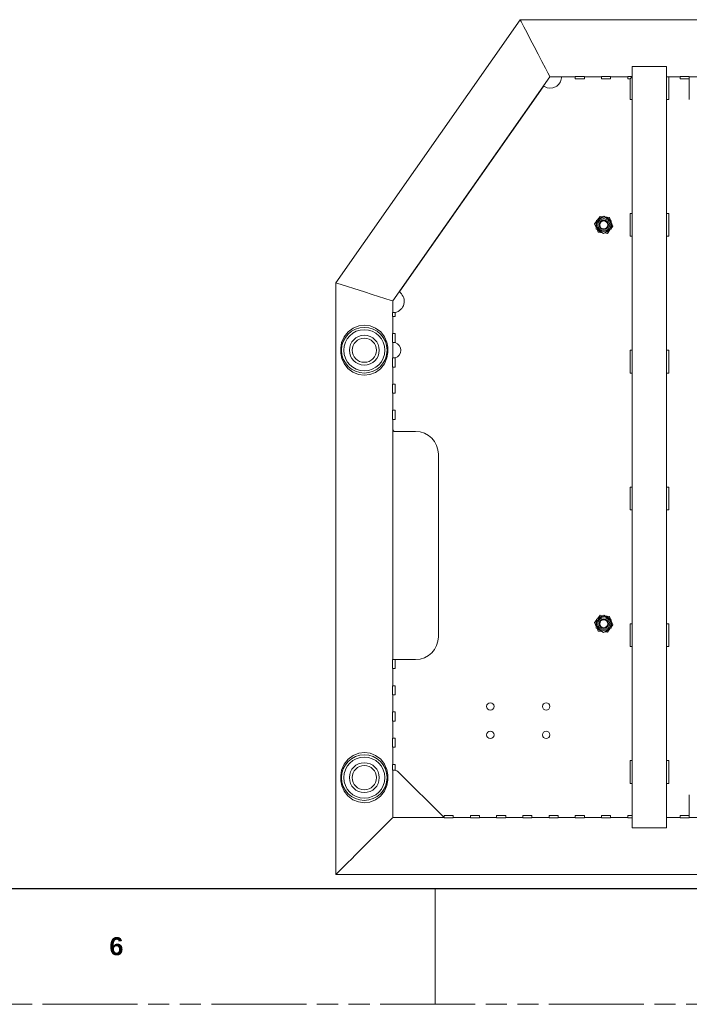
# Model space of a CAD drawing. Header units: millimetres. Extents: x 3925 to 5043, y -86 to 778.
# Tile 36 of 164: x 4253 to 4400, y -86 to 130. Entities that reach past the tile are written whole.
import ezdxf

# ---------------------------------------------------------------- set-up
doc = ezdxf.new("R2010")
doc.units = ezdxf.units.MM
doc.header["$LTSCALE"] = 46.255
doc.linetypes.add('PHANTOM', pattern=[0.8, 0.45, -0.05, 0.1, -0.05, 0.1, -0.05])
doc.layers.get('0').update_dxf_attribs({"linetype": 'CONTINUOUS'})
doc.layers.add('140-155102-0DXF_CONTINUOUS_LINE', color=7, linetype='CONTINUOUS')
doc.styles.add('SLDTEXTSTYLE0', font='arialbd.ttf', dxfattribs={"height": 5.5})

msp = doc.modelspace()

# ---------------------------------------------------------------- linework, layer by layer
at = {"color": 7, "linetype": 'Continuous', "lineweight": 30}
msp.add_line((3937.6114, -60.6394), (5029.8114, -60.6394), dxfattribs=at)
at = {"color": 7, "linetype": 'Continuous', "lineweight": 0}
msp.add_line((4344.0114, -60.6394), (4344.0114, -86.0394), dxfattribs=at)
at = {"color": 7, "linetype": 'PHANTOM', "lineweight": 0}
msp.add_line((3924.9114, -86.0394), (5042.5114, -86.0394), dxfattribs=at)
at = {"layer": '140-155102-0DXF_CONTINUOUS_LINE', "color": 7, "linetype": 'Continuous', "lineweight": 0}
for p, q in [((4362.6458, 129.9229), (4322.2206, 72.1897)), ((4362.6458, 129.9229), (4362.841, 129.5479)), ((4486.7954, 129.9229), (4362.6458, 129.9229)), ((4362.841, 129.5479), (4363.0222, 129.1998)), ((4387.2206, -47.3163), (4387.2206, 119.6632)), ((4387.2206, 119.6632), (4394.7206, 119.6632)), ((4394.7206, 119.6632), (4394.7206, -47.3163)), ((4334.7206, 68.2485), (4369.1529, 117.4229)), ((4369.0466, 117.627), (4369.1529, 117.4229)), ((4369.1529, 117.4229), (4371.9592, 117.4229)), ((4374.7204, 117.4235), (4371.9592, 117.4235)), ((4374.7204, 117.4645), (4374.7204, 116.9365)), ((4374.7204, 117.4645), (4376.7204, 117.4645)), ((4374.7204, 116.9365), (4376.7204, 116.9365)), ((4376.7204, 116.9365), (4376.7204, 117.4645)), ((4380.4704, 117.4235), (4376.7204, 117.4235)), ((4380.4704, 117.4645), (4380.4704, 116.9365)), ((4380.4704, 117.4645), (4382.4704, 117.4645)), ((4380.4704, 116.9365), (4382.4704, 116.9365)), ((4382.4704, 116.9365), (4382.4704, 117.4645)), ((4386.2204, 117.4235), (4382.4704, 117.4235)), ((4386.2204, 117.4645), (4386.2204, 116.9365)), ((4386.2204, 117.4645), (4387.2206, 117.4645)), ((4386.2204, 116.9365), (4386.7206, 116.9365)), ((4386.7206, 116.9365), (4387.1544, 117.4235)), ((4386.7206, 116.9365), (4386.7206, 112.4219)), ((4387.2206, 117.4235), (4387.1544, 117.4235)), ((4397.7204, 117.4235), (4394.7206, 117.4235)), ((4395.2206, 112.4219), (4395.2206, 117.4235)), ((4397.7204, 117.4645), (4397.7204, 116.9365)), ((4399.7204, 117.4645), (4397.7204, 117.4645)), ((4397.7204, 116.9365), (4399.7206, 116.9365)), ((4399.7204, 116.9365), (4399.7204, 117.4645)), ((4399.7204, 117.4229), (4450.2206, 117.4229)), ((4399.7206, 112.4235), (4399.7206, 116.9235)), ((4336.2914, 70.3957), (4367.6498, 115.1801)), ((4386.7206, 112.4219), (4387.2206, 112.4219)), ((4394.7206, 112.4219), (4395.2206, 112.4219)), ((4379.3694, 85.9017), (4381.0171, 86.7993)), ((4379.6194, 86.0379), (4380.1867, 86.786)), ((4380.1867, 86.786), (4380.8414, 86.7036)), ((4381.0171, 86.7993), (4382.6184, 85.8211)), ((4381.2601, 86.6508), (4382.1916, 86.5336)), ((4382.1916, 86.5336), (4382.4476, 85.9254)), ((4386.7206, 87.4219), (4386.7206, 82.4219)), ((4387.2206, 87.4219), (4386.7206, 87.4219)), ((4395.2206, 87.4219), (4394.7206, 87.4219)), ((4395.2206, 82.4219), (4395.2206, 87.4219)), ((4378.9657, 85.1758), (4379.3644, 85.7016)), ((4379.3299, 84.3105), (4378.9657, 85.1758)), ((4379.3228, 84.0259), (4379.3694, 85.9017)), ((4382.6184, 85.8211), (4382.5718, 83.9453)), ((4382.9755, 84.6711), (4382.5768, 84.1454)), ((4382.6113, 85.5364), (4382.9755, 84.6711)), ((4380.9241, 83.0477), (4379.3228, 84.0259)), ((4379.7496, 83.3134), (4379.4936, 83.9215)), ((4380.6811, 83.1961), (4379.7496, 83.3134)), ((4382.5718, 83.9453), (4380.9241, 83.0477)), ((4381.7545, 83.061), (4381.0998, 83.1434)), ((4382.3218, 83.8091), (4381.7545, 83.061)), ((4386.7206, 82.4219), (4387.2206, 82.4219)), ((4394.7206, 82.4219), (4395.2206, 82.4219)), ((4322.2206, 72.1897), (4322.2206, 58.0853)), ((4322.4288, 72.124), (4322.2206, 72.1897)), ((4328.5425, 70.1965), (4322.4288, 72.124)), ((4330.1794, 69.6804), (4328.5425, 70.1965)), ((4334.3456, 68.3667), (4330.1794, 69.6804)), ((4334.7206, 68.2485), (4334.3456, 68.3667)), ((4334.7206, 65.7001), (4334.7206, 68.2485)), ((4334.679, 65.7001), (4334.679, 64.8539)), ((4335.207, 65.7001), (4334.679, 65.7001)), ((4334.679, 64.8539), (4335.207, 64.8539)), ((4334.7206, 64.8539), (4334.7206, 61.1039)), ((4335.207, 64.8539), (4335.207, 65.7001)), ((4327.2451, 62.7733), (4325.9993, 62.2837)), ((4328.4978, 62.923), (4327.2451, 62.7733)), ((4329.7432, 62.7613), (4328.4978, 62.923)), ((4325.9993, 62.2837), (4324.9033, 61.4694)), ((4334.679, 61.1039), (4334.679, 59.1039)), ((4335.207, 61.1039), (4334.679, 61.1039)), ((4335.207, 59.1039), (4335.207, 61.1039)), ((4323.4987, 59.1023), (4323.6685, 58.8156)), ((4334.679, 59.1039), (4335.207, 59.1039)), ((4334.7206, 55.7418), (4334.7206, 59.1039)), ((4322.2206, 58.0854), (4322.2273, 58.0194)), ((4322.2273, 56.8264), (4322.2206, 56.7604)), ((4322.2206, 56.7605), (4322.2206, -35.6647)), ((4322.2309, 56.8709), (4322.2273, 56.8264)), ((4333.4362, 55.722), (4333.6535, 56.902)), ((4333.6535, 56.902), (4333.6412, 58.0751)), ((4386.7206, 57.4219), (4386.7206, 52.4219)), ((4387.2206, 57.4219), (4386.7206, 57.4219)), ((4395.2206, 57.4219), (4394.7206, 57.4219)), ((4395.2206, 52.4219), (4395.2206, 57.4219)), ((4324.0375, 54.4827), (4324.8607, 53.4182)), ((4333.2672, 56.0114), (4333.4362, 55.722)), ((4334.679, 55.7418), (4334.679, 53.7418)), ((4335.207, 55.7418), (4334.679, 55.7418)), ((4335.207, 53.7418), (4335.207, 55.7418)), ((4324.8607, 53.4182), (4325.9628, 52.5824)), ((4325.9628, 52.5824), (4327.1709, 52.0915)), ((4327.1709, 52.0915), (4328.4183, 51.9232)), ((4334.679, 53.7418), (4335.207, 53.7418)), ((4334.7206, 53.7418), (4334.7206, 49.9918)), ((4386.7206, 52.4219), (4387.2206, 52.4219)), ((4394.7206, 52.4219), (4395.2206, 52.4219)), ((4334.679, 47.9918), (4334.679, 49.9918)), ((4335.207, 49.9918), (4334.679, 49.9918)), ((4335.207, 47.9918), (4335.207, 49.9918)), ((4334.679, 47.9918), (4335.207, 47.9918)), ((4334.7206, 47.9918), (4334.7206, 44.2418)), ((4334.679, 42.2418), (4334.679, 44.2418)), ((4335.207, 44.2418), (4334.679, 44.2418)), ((4335.207, 42.2418), (4335.207, 44.2418)), ((4334.679, 42.2418), (4335.207, 42.2418)), ((4334.7206, 42.2418), (4334.7206, 40.0954)), ((4334.7206, -10.4048), (4334.7206, 40.0954)), ((4335.2206, 39.5954), (4339.7206, 39.5954)), ((4344.7206, 34.5954), (4344.7206, -5.4046)), ((4386.7206, 27.4219), (4386.7206, 22.4219)), ((4387.2206, 27.4219), (4386.7206, 27.4219)), ((4395.2206, 27.4219), (4394.7206, 27.4219)), ((4395.2206, 22.4219), (4395.2206, 27.4219)), ((4386.7206, 22.4219), (4387.2206, 22.4219)), ((4394.7206, 22.4219), (4395.2206, 22.4219)), ((4378.9657, -2.3242), (4379.3644, -1.7984)), ((4379.3228, -3.4741), (4379.3694, -1.5983)), ((4379.3694, -1.5983), (4381.0171, -0.7007)), ((4379.6194, -1.4621), (4380.1867, -0.714)), ((4380.1867, -0.714), (4380.8414, -0.7964)), ((4381.0171, -0.7007), (4382.6184, -1.6789)), ((4381.2601, -0.8492), (4382.1916, -0.9664)), ((4382.1916, -0.9664), (4382.4476, -1.5746)), ((4382.6184, -1.6789), (4382.5718, -3.5547)), ((4382.6113, -1.9636), (4382.9755, -2.8289)), ((4379.3299, -3.1895), (4378.9657, -2.3242)), ((4380.9241, -4.4523), (4379.3228, -3.4741)), ((4379.7496, -4.1866), (4379.4936, -3.5785)), ((4380.6811, -4.3039), (4379.7496, -4.1866)), ((4382.5718, -3.5547), (4380.9241, -4.4523)), ((4382.3218, -3.6909), (4381.7545, -4.439)), ((4382.9755, -2.8289), (4382.5768, -3.3546)), ((4387.2206, -2.5781), (4386.7206, -2.5781)), ((4386.7206, -2.5781), (4386.7206, -7.5781)), ((4395.2206, -2.5781), (4394.7206, -2.5781)), ((4395.2206, -7.5781), (4395.2206, -2.5781)), ((4381.7545, -4.439), (4381.0998, -4.3566)), ((4386.7206, -7.5781), (4387.2206, -7.5781)), ((4394.7206, -7.5781), (4395.2206, -7.5781)), ((4334.679, -10.4048), (4334.679, -12.4048)), ((4335.207, -10.4048), (4334.679, -10.4048)), ((4335.207, -12.4048), (4335.207, -10.4046)), ((4339.7206, -10.4046), (4335.2206, -10.4046)), ((4334.679, -12.4048), (4335.207, -12.4048)), ((4334.7206, -12.4048), (4334.7206, -16.1548)), ((4334.679, -18.1548), (4334.679, -16.1548)), ((4335.207, -16.1548), (4334.679, -16.1548)), ((4335.207, -18.1548), (4335.207, -16.1548)), ((4334.679, -18.1548), (4335.207, -18.1548)), ((4334.7206, -18.1548), (4334.7206, -21.9048)), ((4334.679, -23.9048), (4334.679, -21.9048)), ((4335.207, -21.9048), (4334.679, -21.9048)), ((4335.207, -23.9048), (4335.207, -21.9048)), ((4334.679, -23.9048), (4335.207, -23.9048)), ((4334.7206, -23.9048), (4334.7206, -27.6548)), ((4335.207, -27.6548), (4334.679, -27.6548)), ((4334.679, -29.6548), (4334.679, -27.6548)), ((4335.207, -29.6548), (4335.207, -27.6548)), ((4334.679, -29.6548), (4335.207, -29.6548)), ((4334.7206, -29.6548), (4334.7206, -33.4048)), ((4325.9993, -31.4663), (4324.9033, -32.2806)), ((4327.2451, -30.9767), (4325.9993, -31.4663)), ((4328.4978, -30.827), (4327.2451, -30.9767)), ((4329.7432, -30.9887), (4328.4978, -30.827)), ((4335.207, -33.4048), (4334.679, -33.4048)), ((4334.679, -33.4048), (4334.679, -34.6486)), ((4335.207, -34.6486), (4335.207, -33.4048)), ((4387.2206, -32.5781), (4386.7206, -32.5781)), ((4386.7206, -32.5781), (4386.7206, -37.5781)), ((4395.2206, -32.5781), (4394.7206, -32.5781)), ((4395.2206, -37.5781), (4395.2206, -32.5781)), ((4322.2206, -35.6646), (4322.2273, -35.7311)), ((4323.4987, -34.6477), (4323.6685, -34.9344)), ((4333.6535, -36.848), (4333.6412, -35.6749)), ((4334.679, -34.6486), (4335.207, -34.6486)), ((4334.7206, -45.0771), (4334.7206, -34.6486)), ((4345.9687, -45.1012), (4335.958, -35.0922)), ((4322.2273, -36.9228), (4322.2206, -36.9896)), ((4322.2206, -36.9895), (4322.2206, -57.5771)), ((4322.2422, -36.7393), (4322.2273, -36.9228)), ((4333.2672, -37.7386), (4333.4362, -38.028)), ((4333.4362, -38.028), (4333.6535, -36.848)), ((4386.7206, -37.5781), (4387.2206, -37.5781)), ((4394.7206, -37.5781), (4395.2206, -37.5781)), ((4324.0375, -39.2673), (4324.8607, -40.3318)), ((4324.8607, -40.3318), (4325.9628, -41.1676)), ((4399.7206, -44.5765), (4399.7206, -40.0765)), ((4325.9628, -41.1676), (4327.1709, -41.6585)), ((4327.1709, -41.6585), (4328.4183, -41.8268)), ((4345.9687, -45.0771), (4334.7206, -45.0771)), ((4347.9704, -44.5907), (4345.9704, -44.5907)), ((4345.9704, -44.5907), (4345.9704, -45.1188)), ((4347.9704, -45.1188), (4345.9704, -45.1188)), ((4347.9704, -45.1188), (4347.9704, -44.5907)), ((4347.9704, -45.0765), (4351.7204, -45.0765)), ((4353.7204, -44.5907), (4351.7204, -44.5907)), ((4351.7204, -44.5907), (4351.7204, -45.1188)), ((4353.7204, -45.1188), (4351.7204, -45.1188)), ((4353.7204, -45.1188), (4353.7204, -44.5907)), ((4353.7204, -45.0765), (4357.4704, -45.0765)), ((4359.4704, -44.5907), (4357.4704, -44.5907)), ((4357.4704, -44.5907), (4357.4704, -45.1188)), ((4359.4704, -45.1188), (4357.4704, -45.1188)), ((4359.4704, -45.1188), (4359.4704, -44.5907)), ((4359.4704, -45.0765), (4363.2204, -45.0765)), ((4365.2204, -44.5907), (4363.2204, -44.5907)), ((4363.2204, -44.5907), (4363.2204, -45.1188)), ((4365.2204, -45.1188), (4363.2204, -45.1188)), ((4365.2204, -45.1188), (4365.2204, -44.5907)), ((4365.2204, -45.0765), (4368.9704, -45.0765)), ((4370.9704, -44.5907), (4368.9704, -44.5907)), ((4368.9704, -44.5907), (4368.9704, -45.1188)), ((4370.9704, -45.1188), (4368.9704, -45.1188)), ((4370.9704, -45.1188), (4370.9704, -44.5907)), ((4370.9704, -45.0765), (4374.7204, -45.0765)), ((4376.7204, -44.5907), (4374.7204, -44.5907)), ((4374.7204, -44.5907), (4374.7204, -45.1188)), ((4376.7204, -45.1188), (4374.7204, -45.1188)), ((4376.7204, -45.1188), (4376.7204, -44.5907)), ((4376.7204, -45.0765), (4380.4704, -45.0765)), ((4382.4704, -44.5907), (4380.4704, -44.5907)), ((4380.4704, -44.5907), (4380.4704, -45.1188)), ((4382.4704, -45.1188), (4380.4704, -45.1188)), ((4382.4704, -45.1188), (4382.4704, -44.5907)), ((4382.4704, -45.0765), (4386.2204, -45.0765)), ((4387.2206, -44.5907), (4386.2204, -44.5907)), ((4386.2204, -44.5907), (4386.2204, -45.1188)), ((4387.2206, -45.1188), (4386.2204, -45.1188)), ((4394.7206, -45.0765), (4397.7204, -45.0765)), ((4399.7206, -44.5907), (4397.7204, -44.5907)), ((4397.7204, -44.5907), (4397.7204, -45.1188)), ((4397.7204, -45.1188), (4399.7204, -45.1188)), ((4399.7204, -45.1188), (4399.7204, -44.5907)), ((4450.2346, -45.0771), (4399.7204, -45.0771)), ((4394.7206, -47.3163), (4387.2206, -47.3163)), ((4322.2206, -57.5771), (4527.2206, -57.5771))]:
    msp.add_line(p, q, dxfattribs=at)
for points in [[(4363.0222, 129.1998), (4363.4792, 128.3222), (4364.1414, 127.0501), (4364.8664, 125.6577), (4365.7157, 124.0258), (4366.5976, 122.332), (4367.4227, 120.7465), (4368.1885, 119.2758), (4368.7304, 118.2343), (4369.0466, 117.627)], [(4333.6412, 58.0751), (4333.4056, 59.2254), (4332.8971, 60.3743), (4332.0619, 61.446), (4330.9514, 62.2784), (4329.7432, 62.7613)], [(4324.9033, 61.4694), (4324.0514, 60.387), (4323.4987, 59.1023)], [(4323.4987, 59.1023), (4323.2862, 57.9262), (4323.3012, 56.7587), (4323.5357, 55.6203), (4324.0375, 54.4827)], [(4322.2273, 58.0194), (4322.2421, 57.8357), (4322.254, 57.5701), (4322.2541, 57.2762), (4322.2422, 57.0107), (4322.2309, 56.8709)], [(4328.4183, 51.9232), (4329.6651, 52.0649), (4330.9069, 52.5427), (4332.0094, 53.3488), (4332.8703, 54.4266), (4333.4362, 55.722)], [(4324.9033, -32.2806), (4324.0514, -33.363), (4323.4987, -34.6477)], [(4333.6412, -35.6749), (4333.4056, -34.5246), (4332.8971, -33.3757), (4332.0619, -32.304), (4330.9514, -31.4716), (4329.7432, -30.9887)], [(4322.2273, -35.7311), (4322.2421, -35.9143), (4322.254, -36.1799), (4322.2541, -36.4738), (4322.2422, -36.7393)], [(4323.4987, -34.6477), (4323.2862, -35.8238), (4323.3012, -36.9913), (4323.5357, -38.1297), (4324.0375, -39.2673)], [(4328.4183, -41.8268), (4329.6651, -41.6851), (4330.9069, -41.2073), (4332.0094, -40.4012), (4332.8703, -39.3234), (4333.4362, -38.028)], [(4334.7206, -45.0771), (4334.6871, -45.1103), (4334.5832, -45.2145), (4334.4035, -45.3944), (4332.0964, -47.7013)], [(4332.0964, -47.7013), (4331.3098, -48.4879), (4330.4249, -49.3729), (4329.4664, -50.3314), (4328.4686, -51.3291), (4327.4717, -52.326), (4326.514, -53.2837), (4325.6297, -54.1681), (4324.8432, -54.9546), (4324.1683, -55.6296), (4323.606, -56.1917), (4323.1529, -56.6449)], [(4322.3576, -57.4402), (4322.254, -57.5442), (4322.2206, -57.5771)], [(4323.1529, -56.6449), (4322.5371, -57.2605), (4322.3576, -57.4402)]]:
    msp.add_lwpolyline(points, dxfattribs=at)
for centre, radius in [((4380.9706, 84.9235), 1.5625), ((4380.9706, 84.9235), 1.3125), ((4380.9706, 84.9235), 1.025), ((4380.9706, 84.9235), 0.875), ((4328.4706, 57.4229), 5), ((4328.4706, 57.4229), 4.5), ((4328.4706, 57.4229), 3.275), ((4328.4706, 57.4229), 2.65), ((4380.9706, -2.5765), 1.5625), ((4380.9706, -2.5765), 1.3125), ((4380.9706, -2.5765), 1.025), ((4380.9706, -2.5765), 0.875), ((4356.0956, -20.7015), 0.8125), ((4368.3456, -20.7015), 0.8125), ((4356.0956, -26.9515), 0.8125), ((4368.3456, -26.9515), 0.8125), ((4328.4706, -36.3271), 5), ((4328.4706, -36.3271), 4.5), ((4328.4706, -36.3271), 3.275), ((4328.4706, -36.3271), 2.65)]:
    msp.add_circle(centre, radius, dxfattribs=at)
for centre, radius, start, end in [((4369.2206, 117.4235), 2.5, 240.215909, 354.784091), ((4371.9592, 117.1735), 0.25, 90, 174.784091), ((4367.8546, 115.0367), 0.25, 60.215909, 145), ((4380.9706, 84.9235), 1.7, 102.832593, 132.361461), ((4380.9706, 84.9235), 1.7, 42.823389, 72.503289), ((4380.9706, 84.9235), 1.7, 162.820424, 192.503374), ((4380.9706, 84.9235), 1.7, 342.820424, 12.503374), ((4380.9706, 84.9235), 1.7, 222.823389, 252.503289), ((4380.9706, 84.9235), 1.7, 282.832593, 312.361461), ((4334.7206, 68.1524), 2.5, 281.218571, 49.784091), ((4336.4962, 70.2523), 0.25, 145, 229.784091), ((4334.7206, 57.4229), 1.75, 286.13681, 73.86319), ((4335.2206, 40.0954), 0.5, 180, 270), ((4339.7206, 34.5954), 5, 0, 90), ((4380.9706, -2.5765), 1.7, 162.820424, 192.503374), ((4380.9706, -2.5765), 1.7, 102.832593, 132.361461), ((4380.9706, -2.5765), 1.7, 42.823389, 72.503289), ((4380.9706, -2.5765), 1.7, 222.823389, 252.503289), ((4380.9706, -2.5765), 1.7, 282.832593, 312.361461), ((4380.9706, -2.5765), 1.7, 342.820424, 12.503374), ((4339.7206, -5.4046), 5, 270, 360), ((4334.7206, -36.3296), 1.75, 45, 73.863191)]:
    msp.add_arc(centre, radius, start, end, dxfattribs=at)

# ---------------------------------------------------------------- texts
at = {"color": 7, "linetype": 'Continuous', "lineweight": 0, "insert": (4272.5739, -71.3102), "char_height": 3.9688, "attachment_point": 1, "style": 'SLDTEXTSTYLE0'}
msp.add_mtext('6', dxfattribs=at)

doc.saveas('drawing.dxf')
